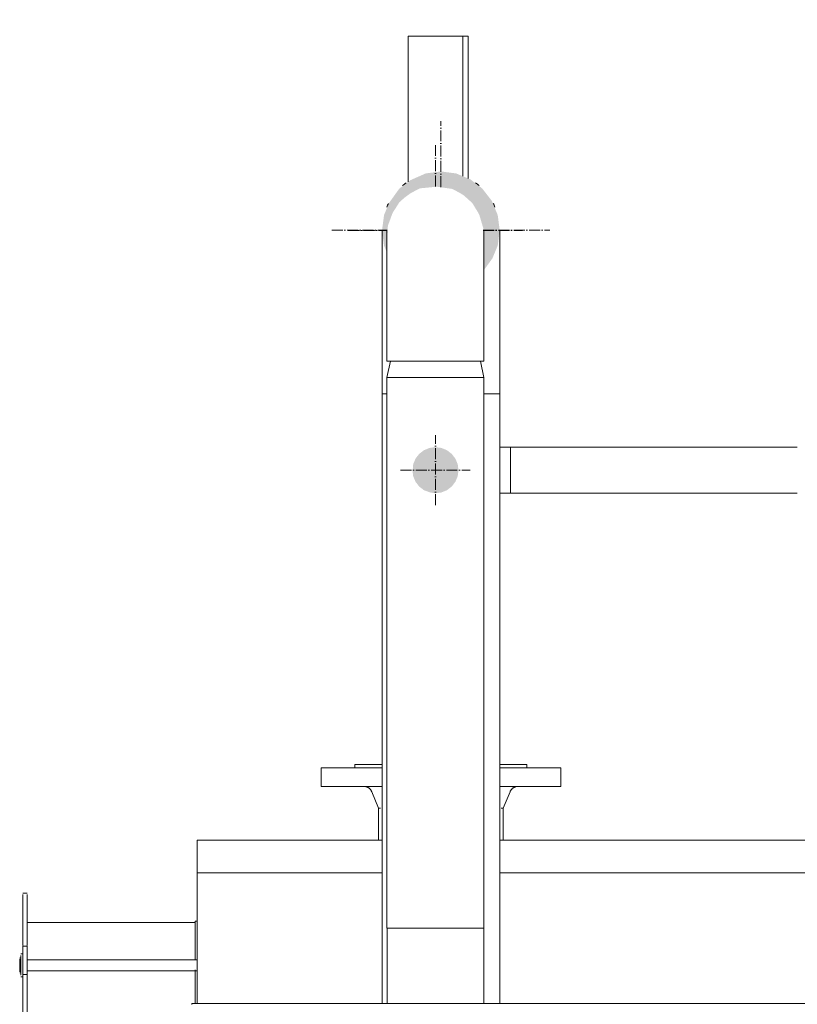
# Model space of a CAD drawing. Header units: metres. Extents: x -54598 to 1827199, y -329446 to -256744.
# Tile 163 of 256: x 112178 to 115032, y -300420 to -296808. Entities that reach past the tile are written whole.
import ezdxf

# ---------------------------------------------------------------- set-up
doc = ezdxf.new("R2010")
doc.units = ezdxf.units.M
doc.linetypes.add('ADSK_Осевая', pattern=[14, 10, -2, 0, -2])
for name, color, linetype, lineweight in [('M-EQPM', 7, 'Continuous', 20), ('P-PIPE', 7, 'Continuous', 20), ('P-PIPE-CNTR', 7, 'ADSK_Осевая', 20)]:
    doc.layers.add(name, color=color, linetype=linetype, lineweight=lineweight)
doc.styles.add('ISO_1.0', font='isocpeur.ttf')

# ---------------------------------------------------------------- blocks, each defined once
blk = doc.blocks.new('PREXTHERM RSW 1890 - PREXTHERM RSW 1890-566327-Разрез 5')
at = {"layer": 'M-EQPM'}
for p, q in [((-9645.09, 1727.04), (-9645.09, 1710)), ((-9645.09, 1727.04), (-9589.67, 1727.04)), ((-9614.09, 1730.04), (-9614.09, 1727.04)), ((-9614.09, 1730.04), (-9589.34, 1730.04)), ((-9480.85, 1730.04), (-9456.09, 1730.04)), ((-9480.52, 1727.04), (-9425.09, 1727.04)), ((-9456.09, 1727.04), (-9456.09, 1730.04)), ((-9425.09, 1710), (-9425.09, 1727.04)), ((-9645.09, 1710), (-9589.67, 1710)), ((-9480.52, 1710), (-9425.09, 1710)), ((-9598.54, 1705.08), (-9592.24, 1690)), ((-9477.94, 1690), (-9471.65, 1705.08)), ((-9592.24, 1690), (-9592.24, 1660.8)), ((-9592.24, 1690), (-9590.47, 1690)), ((-9590.47, 1690), (-9592.24, 1690)), ((-9479.72, 1690), (-9477.94, 1690)), ((-9477.94, 1690), (-9479.72, 1690)), ((-9477.94, 1660.8), (-9477.94, 1690)), ((-9589.09, 1660.8), (-9758.59, 1660.8)), ((-9758.59, 1660), (-9758.59, 1660.8)), ((-9758.59, 1631.59), (-9758.59, 1660)), ((-9180.97, 1660.8), (-9481.09, 1660.8)), ((-9758.59, 1630.8), (-9758.59, 1631.59)), ((-9589.09, 1630.8), (-9758.59, 1630.8)), ((-9758.59, 1630), (-9758.59, 1630.8)), ((-9758.59, 1630.8), (-9589.09, 1630.8)), ((-9758.59, 1510.69), (-9758.59, 1630)), ((-9180.97, 1630.8), (-9481.09, 1630.8)), ((-9481.09, 1630.8), (-9180.97, 1630.8)), ((-9914.59, 1611.94), (-9918.59, 1611.94)), ((-9918.59, 1564.08), (-9918.59, 1610.79)), ((-9914.59, 1610.79), (-9914.59, 1564.08)), ((-9760.59, 1584.99), (-9914.59, 1584.99)), ((-9760.59, 1551.72), (-9760.59, 1583.42)), ((-9758.59, 1586.42), (-9760.02, 1586.42)), ((-9914.59, 1563.3), (-9918.59, 1563.3)), ((-9918.59, 1558.06), (-9918.59, 1563.27)), ((-9914.59, 1563.27), (-9914.59, 1558.06)), ((-9918.59, 1556.37), (-9920.59, 1556.37)), ((-9918.59, 1556.37), (-9920.59, 1556.37)), ((-9920.59, 1545.87), (-9920.59, 1554.96)), ((-9920.59, 1554.96), (-9920.59, 1554.96)), ((-9918.59, 1537.42), (-9918.59, 1558.06)), ((-9914.59, 1558.06), (-9914.59, 1537.42)), ((-9920.59, 1552.87), (-9921.59, 1552.87)), ((-9920.59, 1552.87), (-9921.59, 1552.87)), ((-9921.59, 1551.93), (-9921.59, 1551.93)), ((-9921.59, 1551.93), (-9921.59, 1551.93)), ((-9921.59, 1551.81), (-9921.59, 1545.87)), ((-9921.59, 1545.87), (-9921.59, 1539.8)), ((-9920.59, 1536.77), (-9920.59, 1545.87)), ((-9758.59, 1550.87), (-9914.59, 1550.87)), ((-9921.59, 1539.8), (-9921.59, 1539.8)), ((-9921.59, 1538.87), (-9920.59, 1538.87)), ((-9921.59, 1538.87), (-9920.59, 1538.87)), ((-9920.59, 1536.77), (-9920.59, 1536.77)), ((-9920.59, 1535.37), (-9918.59, 1535.37)), ((-9920.59, 1535.37), (-9918.59, 1535.37)), ((-9918.59, 1433.71), (-9918.59, 1537.42)), ((-9914.59, 1537.42), (-9918.59, 1537.42)), ((-9914.59, 1540.87), (-9758.59, 1540.87)), ((-9914.59, 1537.42), (-9914.59, 1433.78)), ((-9760.59, 1510.86), (-9760.59, 1541.64))]:
    blk.add_line(p, q, dxfattribs=at)
at = {"layer": 'M-EQPM', "flags": 128}
for points in [[(-9598.54, 1705.08), (-9598.67, 1705.37), (-9598.81, 1705.66), (-9598.96, 1705.94), (-9599.13, 1706.22), (-9599.3, 1706.49), (-9599.48, 1706.75), (-9599.68, 1707), (-9599.88, 1707.25), (-9600.1, 1707.49), (-9600.32, 1707.71), (-9600.56, 1707.93), (-9600.8, 1708.14), (-9601.05, 1708.34), (-9601.3, 1708.53), (-9601.57, 1708.71), (-9601.84, 1708.88), (-9602.12, 1709.04), (-9602.4, 1709.19), (-9602.69, 1709.32), (-9602.99, 1709.44), (-9603.29, 1709.55), (-9603.59, 1709.65), (-9603.9, 1709.74), (-9604.21, 1709.82), (-9604.53, 1709.88), (-9604.84, 1709.93), (-9605.16, 1709.96), (-9605.48, 1709.99)], [(-9464.58, 1709.99), (-9464.9, 1709.97), (-9465.22, 1709.94), (-9465.54, 1709.9), (-9465.85, 1709.84), (-9466.17, 1709.77), (-9466.47, 1709.69), (-9466.78, 1709.59), (-9467.08, 1709.49), (-9467.38, 1709.37), (-9467.67, 1709.24), (-9467.96, 1709.1), (-9468.24, 1708.94), (-9468.51, 1708.78), (-9468.78, 1708.6), (-9469.04, 1708.42), (-9469.29, 1708.22), (-9469.54, 1708.01), (-9469.78, 1707.8), (-9470, 1707.57), (-9470.22, 1707.34), (-9470.43, 1707.1), (-9470.63, 1706.85), (-9470.82, 1706.59), (-9471, 1706.32), (-9471.16, 1706.05), (-9471.32, 1705.77), (-9471.46, 1705.49), (-9471.6, 1705.19), (-9471.65, 1705.08)], [(-9760.59, 1585.85), (-9760.59, 1585.87), (-9760.59, 1585.89), (-9760.59, 1585.91), (-9760.59, 1585.94), (-9760.58, 1585.96), (-9760.58, 1585.98), (-9760.57, 1586), (-9760.56, 1586.03), (-9760.56, 1586.05), (-9760.55, 1586.07), (-9760.54, 1586.09), (-9760.53, 1586.11), (-9760.52, 1586.13), (-9760.51, 1586.15), (-9760.49, 1586.17), (-9760.48, 1586.19), (-9760.47, 1586.21), (-9760.45, 1586.22), (-9760.44, 1586.24), (-9760.42, 1586.26), (-9760.4, 1586.27), (-9760.39, 1586.29), (-9760.37, 1586.3), (-9760.35, 1586.32), (-9760.33, 1586.33), (-9760.31, 1586.34), (-9760.29, 1586.35), (-9760.27, 1586.36), (-9760.25, 1586.37), (-9760.23, 1586.38), (-9760.21, 1586.39), (-9760.18, 1586.4), (-9760.16, 1586.4), (-9760.14, 1586.41), (-9760.12, 1586.41), (-9760.09, 1586.41), (-9760.07, 1586.42), (-9760.05, 1586.42), (-9760.03, 1586.42), (-9760.02, 1586.42)], [(-9760.59, 1583.42), (-9760.59, 1584.98), (-9760.59, 1585.81), (-9760.59, 1585.85)], [(-9760.59, 1585.85), (-9760.59, 1585.31), (-9760.59, 1583.69), (-9760.59, 1581), (-9760.59, 1577.25), (-9760.59, 1572.42), (-9760.59, 1566.55), (-9760.59, 1559.62), (-9760.59, 1551.66), (-9760.59, 1550.8)], [(-9760.59, 1540.93), (-9760.59, 1532.69), (-9760.59, 1521.71), (-9760.59, 1510.69)]]:
    blk.add_lwpolyline(points, dxfattribs=at)
blk = doc.blocks.new('Tecofi_SR1141_Клапан предохранительный муфтовый угловой - Клапан предохранительный_SR 1141-733591-Разрез 5')
at = {"layer": 'P-PIPE', "color": 22}
for p in [(-9514.91, 2398.04), (-9510.09, 2267.63)]:
    blk.add_line(p, (-9510.09, 2398.04), dxfattribs=at)
blk = doc.blocks.new('ADSK_СтальСварка_Отвод_ГОСТ17375-2001 - Исполнение 2-733595-Разрез 5')
at = {"layer": 'P-PIPE', "color": 22}
for p, q in [((-9585.01, 2070.04), (-9589.09, 2070.04)), ((-9481.09, 2070.04), (-9495.44, 2070.04))]:
    blk.add_line(p, q, dxfattribs=at)
at = {"layer": 'P-PIPE', "color": 22, "flags": 128}
for points in [[(-9589.09, 2219.92), (-9589.09, 2219.56), (-9589.09, 2218.96), (-9589.09, 2218.12), (-9589.09, 2217.05), (-9589.09, 2215.74), (-9589.09, 2214.2), (-9589.09, 2212.42), (-9589.09, 2210.42), (-9589.09, 2208.2), (-9589.09, 2205.75), (-9589.09, 2203.09), (-9589.09, 2200.21), (-9589.09, 2197.13), (-9589.09, 2193.84), (-9589.09, 2190.35), (-9589.09, 2186.67), (-9589.09, 2182.81), (-9589.09, 2178.76), (-9589.09, 2174.54), (-9589.09, 2170.16), (-9589.09, 2165.61), (-9589.09, 2160.91), (-9589.09, 2156.06), (-9589.09, 2151.08), (-9589.09, 2145.97), (-9589.09, 2140.74), (-9589.09, 2135.39), (-9589.09, 2129.94), (-9589.09, 2124.39), (-9589.09, 2118.76), (-9589.09, 2113.04), (-9589.09, 2107.26), (-9589.09, 2101.42), (-9589.09, 2095.53), (-9589.09, 2089.6), (-9589.09, 2083.64), (-9589.09, 2077.65), (-9589.09, 2071.66), (-9589.09, 2070.04)], [(-9481.09, 2070.04), (-9481.09, 2076.04), (-9481.09, 2082.02), (-9481.09, 2087.99), (-9481.09, 2093.93), (-9481.09, 2099.84), (-9481.09, 2105.69), (-9481.09, 2111.49), (-9481.09, 2117.22), (-9481.09, 2122.88), (-9481.09, 2128.45), (-9481.09, 2133.93), (-9481.09, 2139.3), (-9481.09, 2144.57), (-9481.09, 2149.71), (-9481.09, 2154.73), (-9481.09, 2159.62), (-9481.09, 2164.36), (-9481.09, 2168.94), (-9481.09, 2173.38), (-9481.09, 2177.64), (-9481.09, 2181.73), (-9481.09, 2185.65), (-9481.09, 2189.38), (-9481.09, 2192.92), (-9481.09, 2196.26), (-9481.09, 2199.4), (-9481.09, 2202.33), (-9481.09, 2205.05), (-9481.09, 2207.56), (-9481.09, 2209.84), (-9481.09, 2211.9), (-9481.09, 2213.74), (-9481.09, 2215.34), (-9481.09, 2216.72), (-9481.09, 2217.85), (-9481.09, 2218.76), (-9481.09, 2219.42), (-9481.09, 2219.84)]]:
    blk.add_lwpolyline(points, dxfattribs=at)
blk = doc.blocks.new('ADSK_СтальСварка_Переход_ГОСТ17378-2001 - Исполнение 2-733594-Разрез 5')
at = {"layer": 'P-PIPE', "color": 22}
for start, end in [(126.20078, 130.583), (49.417, 53.79922), (152.82848, 156.69406), (23.30594, 27.17152)]:
    blk.add_arc((-9535.09, 2220.04), 54, start, end, dxfattribs=at)
blk = doc.blocks.new('PREXTHERM RSW 1250 - PREXTHERM RSW 1250-733596-Разрез 5')
at = {"layer": 'M-EQPM'}
for p, q in [((-9584.53, 1580), (-9584.53, 1510.8)), ((-9495.63, 1510.8), (-9495.63, 1580)), ((-8753.58, 1510.8), (-9763.58, 1510.8)), ((-9763.58, 1510), (-9763.58, 1510.8))]:
    blk.add_line(p, q, dxfattribs=at)
blk = doc.blocks.new('Tecofi_SR1141_Клапан предохранительный муфтовый угловой - Клапан предохранительный_SR 1141-V13-Разрез 5')
at = {"layer": 'P-PIPE', "color": 22}
for p, q in [((-9565.08, 2398), (-9565.08, 2264.51)), ((-9565.08, 2398), (-9540.08, 2398)), ((-9540.08, 2398), (-9515.08, 2398)), ((-9515.08, 2269.7), (-9515.08, 2398))]:
    blk.add_line(p, q, dxfattribs=at)
blk = doc.blocks.new('ADSK_СтальСварка_Отвод_ГОСТ17375-2001 - Исполнение 2-733606-Разрез 5')
at = {"layer": 'P-PIPE', "color": 22}
for p, q in [((-9540.08, 2100), (-9584.58, 2100)), ((-9495.58, 2100), (-9540.08, 2100))]:
    blk.add_line(p, q, dxfattribs=at)
at = {"layer": 'P-PIPE', "color": 22, "flags": 128}
for points in [[(-9584.58, 2220), (-9584.58, 2219.9), (-9584.58, 2219.62), (-9584.58, 2219.14), (-9584.58, 2218.47), (-9584.58, 2217.61), (-9584.58, 2216.56), (-9584.58, 2215.33), (-9584.58, 2213.91), (-9584.58, 2212.31), (-9584.58, 2210.53), (-9584.58, 2208.57), (-9584.58, 2206.44), (-9584.58, 2204.14), (-9584.58, 2201.67), (-9584.58, 2199.04), (-9584.58, 2196.25), (-9584.58, 2193.31), (-9584.58, 2190.22), (-9584.58, 2186.98), (-9584.58, 2183.6), (-9584.58, 2180.09), (-9584.58, 2176.46), (-9584.58, 2172.7), (-9584.58, 2168.82), (-9584.58, 2164.84), (-9584.58, 2160.75), (-9584.58, 2156.56), (-9584.58, 2152.28), (-9584.58, 2147.92), (-9584.58, 2143.48), (-9584.58, 2138.97), (-9584.58, 2134.4), (-9584.58, 2129.78), (-9584.58, 2125.11), (-9584.58, 2120.4), (-9584.58, 2115.65), (-9584.58, 2110.88), (-9584.58, 2106.09), (-9584.58, 2101.29), (-9584.58, 2100)], [(-9495.58, 2100), (-9495.58, 2104.8), (-9495.58, 2109.59), (-9495.58, 2114.36), (-9495.58, 2119.12), (-9495.58, 2123.84), (-9495.58, 2128.52), (-9495.58, 2133.16), (-9495.58, 2137.75), (-9495.58, 2142.27), (-9495.58, 2146.73), (-9495.58, 2151.11), (-9495.58, 2155.41), (-9495.58, 2159.62), (-9495.58, 2163.74), (-9495.58, 2167.76), (-9495.58, 2171.66), (-9495.58, 2175.45), (-9495.58, 2179.13), (-9495.58, 2182.67), (-9495.58, 2186.08), (-9495.58, 2189.36), (-9495.58, 2192.49), (-9495.58, 2195.47), (-9495.58, 2198.3), (-9495.58, 2200.98), (-9495.58, 2203.49), (-9495.58, 2205.83), (-9495.58, 2208.01), (-9495.58, 2210.02), (-9495.58, 2211.84), (-9495.58, 2213.49), (-9495.58, 2214.96), (-9495.58, 2216.24), (-9495.58, 2217.34), (-9495.58, 2218.25), (-9495.58, 2218.97), (-9495.58, 2219.5), (-9495.58, 2219.84), (-9495.58, 2219.99), (-9495.58, 2220)]]:
    blk.add_lwpolyline(points, dxfattribs=at)
blk = doc.blocks.new('ADSK_СтальСварка_Переход_ГОСТ17378-2001 - Исполнение 2-733604-Разрез 5')
at = {"layer": 'P-PIPE', "color": 22}
for p, q in [((-9581.38, 2100), (-9584.58, 2085)), ((-9495.58, 2085), (-9498.78, 2100))]:
    blk.add_line(p, q, dxfattribs=at)
blk = doc.blocks.new('ADSK_СтальСварка_Врезка - Врезка стальная-665362-Разрез 5')
at = {"layer": 'P-PIPE', "color": 22}
for p, q in [((-9471.09, 2021), (-9481.09, 2021)), ((-9481.09, 1979), (-9471.09, 1979))]:
    blk.add_line(p, q, dxfattribs=at)
blk = doc.blocks.new('safdds')
at = {"layer": 'P-PIPE'}
for points in [[(304711.94, 99970.17), (304720, 99981.29), (304724.83, 99992.98), (304726.67, 100006.95), (304724.83, 100020.93), (304719.44, 100033.95), (304710.56, 100045.36), (304699.67, 100053.72), (304686.65, 100059.11), (304672.67, 100060.95), (304658.7, 100059.11), (304644.6, 100052.89), (304634.49, 100045.14), (304625.11, 100032.03), (304620.51, 100020.93), (304618.67, 100006.95), (304620.51, 99992.98), (304623.25, 99986.38), (304623.55, 100002), (304624.03, 100011.14), (304628.38, 100022.96), (304634.13, 100032.29), (304639.65, 100037.17), (304644.85, 100040.96), (304653.37, 100045.45), (304668.92, 100046.94), (304683.19, 100044.93), (304690.53, 100040.96), (304693.94, 100038.8), (304701.54, 100031.91), (304707.12, 100022.75), (304708.02, 100020.91), (304711.48, 100009.23), (304712.13, 99986.78), (304711.99, 99974.61)], [(304623.63, 100003.57), (304624.03, 100011.14), (304628.38, 100022.96), (304634.76, 100032.91), (304639.65, 100037.17), (304644.85, 100040.96), (304653.37, 100045.45), (304668.97, 100046.94), (304683.19, 100044.93), (304690.53, 100040.96), (304693.94, 100038.8), (304701.54, 100031.91), (304707.12, 100022.75), (304708.02, 100020.91), (304711.48, 100009.23), (304710.52, 100018.81), (304706.23, 100029.16), (304699.15, 100038.38), (304689.94, 100045.45), (304679.21, 100049.9), (304667.69, 100051.41), (304656.17, 100049.9), (304644.6, 100044.81), (304635.3, 100037.17), (304628.38, 100027.3), (304624.52, 100017.02), (304623.32, 100005.92), (304623.63, 100003.57)], [(304667.69, 99765.77), (304673.16, 99766.49), (304678.26, 99768.6), (304682.64, 99771.96), (304686.01, 99776.34), (304688.12, 99781.44), (304688.84, 99786.92), (304688.12, 99792.39), (304686.01, 99797.49), (304682.64, 99801.87), (304678.26, 99805.23), (304673.16, 99807.34), (304667.69, 99808.07), (304662.21, 99807.34), (304657.11, 99805.23), (304652.73, 99801.87), (304649.37, 99797.49), (304647.26, 99792.39), (304646.7, 99785.71), (304647.26, 99781.44), (304649.37, 99776.34), (304652.73, 99771.96), (304657.11, 99768.6), (304663.12, 99766.37)]]:
    blk.add_hatch(color=7, dxfattribs=at).paths.add_polyline_path(points)
at = {"layer": 'P-PIPE', "color": 22}
for p, q in [((304623.19, 99871.91), (304623.19, 99366.92)), ((304712.19, 99366.92), (304712.19, 99871.91)), ((304618.67, 99866.95), (304618.67, 99297.48)), ((304726.67, 99297.48), (304726.67, 99866.95)), ((304618.67, 99856.95), (304622.76, 99856.95)), ((304712.33, 99856.95), (304726.67, 99856.95)), ((304999.75, 99808.07), (304736.67, 99808.07)), ((304736.67, 99765.77), (304736.67, 99808.07)), ((304736.67, 99765.77), (304999.75, 99765.77))]:
    blk.add_line(p, q, dxfattribs=at)
for centre, start_param, end_param in [((304667.69, 99871.91), 2.617923, 3.141496), ((304667.69, 99871.91), 2.094372, 2.617921), ((304667.69, 99871.91), 1.570797, 2.09443), ((304667.69, 99871.91), 1.047174, 1.570796), ((304667.69, 99871.91), 0.523527, 1.047173), ((304667.69, 99871.91), 0.000139, 0.523703), ((304667.69, 99366.92), 1.570799, 3.141731), ((304667.69, 99366.92), 6.283089, 7.853982)]:
    blk.add_ellipse(centre, major_axis=(44.5, 0), ratio=0.000002, start_param=start_param, end_param=end_param, dxfattribs=at)
at = {"layer": 'P-PIPE-CNTR', "color": 22}
for p, q in [((304672.67, 100046.56), (304672.67, 100106.95)), ((304667.69, 100047.15), (304667.69, 100086.91)), ((304572.67, 100006.95), (304623.45, 100006.95)), ((304587.69, 100006.91), (304623.45, 100006.91)), ((304711.55, 100006.95), (304772.67, 100006.95)), ((304711.55, 100006.91), (304747.69, 100006.91)), ((304667.69, 99754.92), (304667.69, 99818.92)), ((304635.69, 99786.92), (304699.69, 99786.92))]:
    blk.add_line(p, q, dxfattribs=at)
at = {"layer": 'M-EQPM'}
for name in ['PREXTHERM RSW 1890 - PREXTHERM RSW 1890-566327-Разрез 5', 'PREXTHERM RSW 1250 - PREXTHERM RSW 1250-733596-Разрез 5']:
    blk.add_blockref(name, (314207.77, 97786.92), dxfattribs=at)
at = {"layer": 'P-PIPE', "color": 22}
for name in ['Tecofi_SR1141_Клапан предохранительный муфтовый угловой - Клапан предохранительный_SR 1141-V13-Разрез 5', 'Tecofi_SR1141_Клапан предохранительный муфтовый угловой - Клапан предохранительный_SR 1141-733591-Разрез 5', 'ADSK_СтальСварка_Переход_ГОСТ17378-2001 - Исполнение 2-733594-Разрез 5', 'ADSK_СтальСварка_Отвод_ГОСТ17375-2001 - Исполнение 2-733595-Разрез 5', 'ADSK_СтальСварка_Отвод_ГОСТ17375-2001 - Исполнение 2-733606-Разрез 5', 'ADSK_СтальСварка_Переход_ГОСТ17378-2001 - Исполнение 2-733604-Разрез 5', 'ADSK_СтальСварка_Врезка - Врезка стальная-665362-Разрез 5']:
    blk.add_blockref(name, (314207.77, 97786.92), dxfattribs=at)

msp = doc.modelspace()

# ---------------------------------------------------------------- block references
at = {"color": 5, "lineweight": 30, "xscale": 4, "yscale": 4, "zscale": 4}
msp.add_blockref('safdds', (-1104966.5, -697608.3), dxfattribs=at)

# ---------------------------------------------------------------- texts
at = {"insert": (-31447.3, -294346.1), "char_height": 296.352, "width": 15926.819, "attachment_point": 1, "style": 'ISO_1.0'}
msp.add_mtext('\\pi6266.79412;ОБЩИЕ УКАЗАНИЯ.\\P\\pi7963.40932;\\P\\pi0; Данный   рабочий  проект выполнен согласно   задания   на  проектирование.\\PКотельная блочная  {\\C7;1100Гн} предназначена для снабжения теплом .\\P Расчетная температура наружного воздуха tнар.= -14°С.\\P Котельная блочная транспортабельная автоматизированная  {\\C7;1100Гн} производительностью 1.200 МВт смонтирована на прочной раме и поставляется в 100% заводской готовности.\\P Теплоснабжение осуществляется по открытой схеме по температурному графику 90-70°С (2-х трубная система).\\P Котельная комплектуется 2 водогрейными  автоматизированными  котлами  {\\fISOCPEUR|b0|i0|c238|p34;1} котел {\\C0;КВа-0,58\\C7;Гн}.  Котел  оборудован газовыми  горелками.\\PРасход газа на {\\fISOCPEUR|b0|i0|c238|p34;1} котел  {\\C0;КВа-0,46\\C7;Гн}.        -56.8 м3/ч.\\P Внутри блочной котельной располагаются водоподготовительная система, сетевые циркуляционные насосы,  а также электрооборудование, КИП и А (щиты управления, входные распределительные устройства, пульты управления и другое вспомогательное оборудование.\\P Дымовые трубы  поставляются  заводом-изготовителем.\\P Котельная  II  степени  огнестойкости.', dxfattribs=at)

doc.saveas('drawing.dxf')
